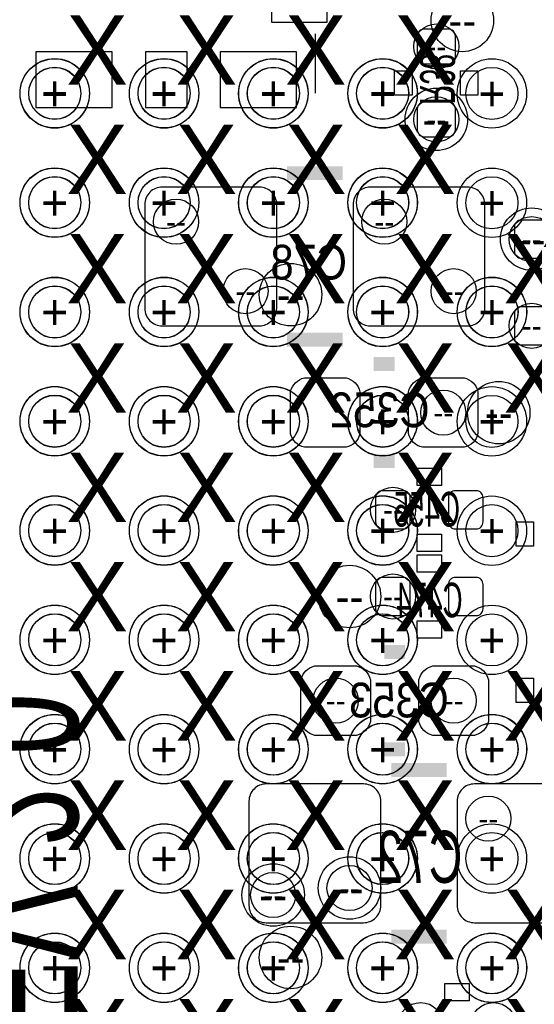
# Model space of a CAD drawing. Extents: x -22 to 398, y -34 to 263.
# Tile 16 of 48: x 27.37 to 31.14, y 22.3 to 29.5. Entities that reach past the tile are written whole.
import ezdxf
from ezdxf.enums import TextEntityAlignment as Align

# ---------------------------------------------------------------- set-up
doc = ezdxf.new("R2010")
doc.units = 0
for name, color, linetype in [('ASSY_BOT', 211, 'CONTINUOUS'), ('BOT', 153, 'CONTINUOUS'), ('DRILL', 254, 'CONTINUOUS'), ('SILK_BOT', 120, 'CONTINUOUS'), ('TOP', 5, 'CONTINUOUS')]:
    doc.layers.add(name, color=color, linetype=linetype)

# ---------------------------------------------------------------- blocks, each defined once
blk = doc.blocks.new('FIGURE_CIRCLE')
blk.add_circle((0, 0), 0.5)

msp = doc.modelspace()

# ---------------------------------------------------------------- linework, layer by layer
at = {"layer": 'BOT'}
for points in [[(29.217874, 29.48432), (29.624274, 29.48432), (29.624274, 30.04312), (29.217874, 30.04312)], [(28.05049, 28.860496), (28.05049, 29.266896), (27.49169, 29.266896), (27.49169, 28.860496)], [(28.598622, 28.860496), (28.598622, 29.266896), (28.293822, 29.266896), (28.293822, 28.860496)], [(29.4005, 28.860496), (29.4005, 29.266896), (28.8417, 29.266896), (28.8417, 28.860496)]]:
    msp.add_lwpolyline(points, close=True, dxfattribs=at)
for points in [[(30.512004, 29.17952, 0.414214), (30.562804, 29.23032), (30.562804, 29.38272, 0.414214), (30.512004, 29.43352), (30.334204, 29.43352, 0.414214), (30.283404, 29.38272), (30.283404, 29.23032, 0.414214), (30.334204, 29.17952)], [(30.512004, 28.64612, 0.414214), (30.562804, 28.69692), (30.562804, 28.84932, 0.414214), (30.512004, 28.90012), (30.334204, 28.90012, 0.414214), (30.283404, 28.84932), (30.283404, 28.69692, 0.414214), (30.334204, 28.64612)], [(29.254704, 27.38882), (29.254704, 28.15082, 0.414214), (29.127704, 28.27782), (28.416504, 28.27782, 0.414214), (28.289504, 28.15082), (28.289504, 27.38882, 0.414214), (28.416504, 27.26182), (29.127704, 27.26182, 0.414214)], [(30.778704, 27.38882), (30.778704, 28.15082, 0.414214), (30.651704, 28.27782), (29.940504, 28.27782, 0.414214), (29.813504, 28.15082), (29.813504, 27.38882, 0.414214), (29.940504, 27.26182), (30.651704, 27.26182, 0.414214)], [(31.248604, 27.98572, 0.414214), (31.197804, 28.03652), (31.045404, 28.03652, 0.414214), (30.994604, 27.98572), (30.994604, 27.80792, 0.414214), (31.045404, 27.75712), (31.197804, 27.75712, 0.414214), (31.248604, 27.80792)], [(31.248604, 27.35072, 0.414214), (31.197804, 27.40152), (31.045404, 27.40152, 0.414214), (30.994604, 27.35072), (30.994604, 27.17292, 0.414214), (31.045404, 27.12212), (31.197804, 27.12212, 0.414214), (31.248604, 27.17292)], [(29.762704, 26.37282), (29.457904, 26.37282, -0.294587), (29.356304, 26.47442), (29.356304, 26.77922, -0.294587), (29.457904, 26.88082), (29.762704, 26.88082, -0.294587), (29.864304, 26.77922), (29.864304, 26.47442, -0.294587)], [(30.626304, 26.37282), (30.321504, 26.37282, -0.294587), (30.219904, 26.47442), (30.219904, 26.77922, -0.294587), (30.321504, 26.88082), (30.626304, 26.88082, -0.294587), (30.727904, 26.77922), (30.727904, 26.47442, -0.294587)], [(30.232604, 26.00452, 0.414214), (30.181804, 26.05532), (30.029404, 26.05532, 0.414214), (29.978604, 26.00452), (29.978604, 25.82672, 0.414214), (30.029404, 25.77592), (30.181804, 25.77592, 0.414214), (30.232604, 25.82672)], [(30.766004, 26.00452, 0.414214), (30.715204, 26.05532), (30.562804, 26.05532, 0.414214), (30.512004, 26.00452), (30.512004, 25.82672, 0.414214), (30.562804, 25.77592), (30.715204, 25.77592, 0.414214), (30.766004, 25.82672)], [(30.232604, 25.36952, 0.414214), (30.181804, 25.42032), (30.029404, 25.42032, 0.414214), (29.978604, 25.36952), (29.978604, 25.19172, 0.414214), (30.029404, 25.14092), (30.181804, 25.14092, 0.414214), (30.232604, 25.19172)], [(30.766004, 25.36952, 0.414214), (30.715204, 25.42032), (30.562804, 25.42032, 0.414214), (30.512004, 25.36952), (30.512004, 25.19172, 0.414214), (30.562804, 25.14092), (30.715204, 25.14092, 0.414214), (30.766004, 25.19172)], [(29.838904, 24.26462), (29.534104, 24.26462, -0.294587), (29.432504, 24.36622), (29.432504, 24.67102, -0.294587), (29.534104, 24.77262), (29.838904, 24.77262, -0.294587), (29.940504, 24.67102), (29.940504, 24.36622, -0.294587)], [(30.702504, 24.26462), (30.397704, 24.26462, -0.294587), (30.296104, 24.36622), (30.296104, 24.67102, -0.294587), (30.397704, 24.77262), (30.702504, 24.77262, -0.294587), (30.804104, 24.67102), (30.804104, 24.36622, -0.294587)], [(30.016704, 23.02002), (30.016704, 23.78202, 0.414214), (29.889704, 23.90902), (29.178504, 23.90902, 0.414214), (29.051504, 23.78202), (29.051504, 23.02002, 0.414214), (29.178504, 22.89302), (29.889704, 22.89302, 0.414214)], [(31.540704, 23.02002), (31.540704, 23.78202, 0.414214), (31.413704, 23.90902), (30.702504, 23.90902, 0.414214), (30.575504, 23.78202), (30.575504, 23.02002, 0.414214), (30.702504, 22.89302), (31.413704, 22.89302, 0.414214)]]:
    msp.add_lwpolyline(points, format="xyb", close=True, dxfattribs=at)
at = {"layer": 'SILK_BOT'}
msp.add_lwpolyline([(29.536136, 29.398722), (29.536136, 28.963874)], dxfattribs=at)
for points in [[(30.245304, 28.95092), (30.118304, 28.95092), (30.118304, 29.12872), (30.245304, 29.12872)], [(30.727904, 28.95092), (30.600904, 28.95092), (30.600904, 29.12872), (30.727904, 29.12872)], [(30.461204, 26.22042), (30.461204, 26.09342), (30.283404, 26.09342), (30.283404, 26.22042)], [(31.134304, 25.64892), (31.007304, 25.64892), (31.007304, 25.82672), (31.134304, 25.82672)], [(30.461204, 25.73782), (30.461204, 25.61082), (30.283404, 25.61082), (30.283404, 25.73782)], [(30.461204, 25.58542), (30.461204, 25.45842), (30.283404, 25.45842), (30.283404, 25.58542)], [(30.461204, 25.10282), (30.461204, 24.97582), (30.283404, 24.97582), (30.283404, 25.10282)], [(31.007304, 24.68372), (31.134304, 24.68372), (31.134304, 24.50592), (31.007304, 24.50592)], [(30.664404, 22.44852), (30.664404, 22.32152), (30.486604, 22.32152), (30.486604, 22.44852)]]:
    msp.add_lwpolyline(points, close=True, dxfattribs=at)
at = {"layer": 'SILK_BOT', "const_width": 0.1016}
for points in [[(29.330904, 28.37942), (29.737304, 28.37942)], [(29.330904, 27.16022), (29.737304, 27.16022)], [(30.118304, 26.98242), (29.965904, 26.98242)], [(30.118304, 26.27122), (29.965904, 26.27122)], [(30.194504, 24.87422), (30.042104, 24.87422)], [(30.194504, 24.16302), (30.042104, 24.16302)], [(30.092904, 24.01062), (30.499304, 24.01062)], [(30.092904, 22.79142), (30.499304, 22.79142)]]:
    msp.add_lwpolyline(points, dxfattribs=at)
at = {"layer": 'TOP'}
for centre in [(27.63012, 28.962858), (28.43022, 28.962858), (29.230066, 28.962858), (30.030166, 28.962858), (30.830012, 28.962858), (27.63012, 28.162758), (28.43022, 28.162758), (29.230066, 28.162758), (30.030166, 28.162758), (30.830012, 28.162758), (27.63012, 27.362912), (28.43022, 27.362912), (29.230066, 27.362912), (30.030166, 27.362912), (30.830012, 27.362912), (27.63012, 26.562812), (28.43022, 26.562812), (29.230066, 26.562812), (30.030166, 26.562812), (30.830012, 26.562812), (27.63012, 25.762712), (28.43022, 25.762712), (29.230066, 25.762712), (30.030166, 25.762712), (30.830012, 25.762712), (27.63012, 24.962866), (28.43022, 24.962866), (29.230066, 24.962866), (30.030166, 24.962866), (30.830012, 24.962866), (27.63012, 24.162766), (28.43022, 24.162766), (29.230066, 24.162766), (30.030166, 24.162766), (30.830012, 24.162766), (27.63012, 23.36292), (28.43022, 23.36292), (29.230066, 23.36292), (30.030166, 23.36292), (30.830012, 23.36292), (27.63012, 22.56282), (28.43022, 22.56282), (29.230066, 22.56282), (30.030166, 22.56282), (30.830012, 22.56282)]:
    msp.add_circle(centre, 0.1905, dxfattribs=at)

# ---------------------------------------------------------------- block references
at = {"layer": 'DRILL'}
for p, xscale, yscale in [((30.613604, 29.49702), 0.4572, 0.4572), ((30.423104, 29.30652), 0.3302, 0.3302), ((27.63012, 28.962604), 0.508, 0.508), ((27.630374, 28.964636), 0.508, 0.508), ((28.43022, 28.962604), 0.508, 0.508), ((28.430474, 28.964636), 0.508, 0.508), ((29.230066, 28.962604), 0.508, 0.508), ((29.230574, 28.964636), 0.508, 0.508), ((30.029912, 28.962604), 0.508, 0.508), ((30.030674, 28.964636), 0.508, 0.508), ((30.830012, 28.962858), 0.508, 0.508), ((27.630374, 28.964636), 0.381, 0.381), ((28.430474, 28.964636), 0.381, 0.381), ((29.230574, 28.964636), 0.381, 0.381), ((30.030674, 28.964636), 0.381, 0.381), ((30.423104, 28.77312), 0.4572, 0.4572), ((30.423104, 28.77312), 0.3302, 0.3302), ((27.63012, 28.162758), 0.508, 0.508), ((27.630374, 28.164536), 0.508, 0.508), ((28.43022, 28.162758), 0.508, 0.508), ((28.430474, 28.164536), 0.508, 0.508), ((29.230066, 28.162758), 0.508, 0.508), ((29.230574, 28.164536), 0.508, 0.508), ((30.029912, 28.162758), 0.508, 0.508), ((30.030674, 28.164536), 0.508, 0.508), ((30.830012, 28.162758), 0.508, 0.508), ((27.630374, 28.164536), 0.381, 0.381), ((28.430474, 28.164536), 0.381, 0.381), ((29.230574, 28.164536), 0.381, 0.381), ((30.030674, 28.164536), 0.381, 0.381), ((28.518104, 28.02382), 0.3302, 0.3302), ((30.042104, 28.02382), 0.3302, 0.3302), ((31.121604, 27.89682), 0.4572, 0.4572), ((31.121604, 27.89682), 0.3302, 0.3302), ((29.026104, 27.51582), 0.3302, 0.3302), ((29.356304, 27.49042), 0.4572, 0.4572), ((30.550104, 27.51582), 0.3302, 0.3302), ((27.63012, 27.362658), 0.508, 0.508), ((27.630374, 27.364436), 0.508, 0.508), ((28.43022, 27.362658), 0.508, 0.508), ((28.430474, 27.364436), 0.508, 0.508), ((29.230066, 27.362658), 0.508, 0.508), ((29.230574, 27.364436), 0.508, 0.508), ((30.029912, 27.362658), 0.508, 0.508), ((30.030674, 27.364436), 0.508, 0.508), ((30.830012, 27.362658), 0.508, 0.508), ((30.830774, 27.364436), 0.508, 0.508), ((27.630374, 27.364436), 0.381, 0.381), ((28.430474, 27.364436), 0.381, 0.381), ((29.230574, 27.364436), 0.381, 0.381), ((30.030674, 27.364436), 0.381, 0.381), ((30.830774, 27.364436), 0.381, 0.381), ((31.121604, 27.26182), 0.3302, 0.3302), ((27.63012, 26.562812), 0.508, 0.508), ((27.630374, 26.564336), 0.508, 0.508), ((28.43022, 26.562812), 0.508, 0.508), ((28.430474, 26.564336), 0.508, 0.508), ((29.230066, 26.562812), 0.508, 0.508), ((29.230574, 26.564336), 0.508, 0.508), ((30.029912, 26.562812), 0.508, 0.508), ((30.030674, 26.564336), 0.508, 0.508), ((30.830012, 26.562812), 0.508, 0.508), ((30.880304, 26.62682), 0.4572, 0.4572), ((27.630374, 26.564336), 0.381, 0.381), ((28.430474, 26.564336), 0.381, 0.381), ((29.230574, 26.564336), 0.381, 0.381), ((30.030674, 26.564336), 0.381, 0.381), ((30.473904, 26.62682), 0.3302, 0.3302), ((27.630374, 25.764236), 0.508, 0.508), ((28.430474, 25.764236), 0.508, 0.508), ((29.230574, 25.764236), 0.508, 0.508), ((30.030674, 25.764236), 0.508, 0.508), ((30.105604, 25.91562), 0.3302, 0.3302), ((27.63012, 25.762712), 0.508, 0.508), ((27.630374, 25.764236), 0.381, 0.381), ((28.43022, 25.762712), 0.508, 0.508), ((28.430474, 25.764236), 0.381, 0.381), ((29.230066, 25.762712), 0.508, 0.508), ((29.230574, 25.764236), 0.381, 0.381), ((30.029912, 25.762712), 0.508, 0.508), ((30.030674, 25.764236), 0.381, 0.381), ((30.830012, 25.762712), 0.508, 0.508), ((29.788104, 25.28062), 0.4572, 0.4572), ((30.105604, 25.28062), 0.3302, 0.3302), ((27.63012, 24.962866), 0.508, 0.508), ((27.630374, 24.964136), 0.508, 0.508), ((27.630374, 24.964136), 0.381, 0.381), ((28.43022, 24.962866), 0.508, 0.508), ((28.430474, 24.964136), 0.508, 0.508), ((28.430474, 24.964136), 0.381, 0.381), ((29.230066, 24.962866), 0.508, 0.508), ((29.230574, 24.964136), 0.508, 0.508), ((29.230574, 24.964136), 0.381, 0.381), ((30.029912, 24.962866), 0.508, 0.508), ((30.030674, 24.964136), 0.508, 0.508), ((30.030674, 24.964136), 0.381, 0.381), ((30.830012, 24.962866), 0.508, 0.508), ((29.686504, 24.51862), 0.3302, 0.3302), ((30.550104, 24.51862), 0.3302, 0.3302), ((27.63012, 24.162766), 0.508, 0.508), ((27.630374, 24.164036), 0.508, 0.508), ((28.43022, 24.162766), 0.508, 0.508), ((28.430474, 24.164036), 0.508, 0.508), ((29.230066, 24.162766), 0.508, 0.508), ((29.230574, 24.164036), 0.508, 0.508), ((30.029912, 24.162766), 0.508, 0.508), ((30.030674, 24.164036), 0.508, 0.508), ((30.830012, 24.162766), 0.508, 0.508), ((30.830774, 24.164036), 0.508, 0.508), ((27.630374, 24.164036), 0.381, 0.381), ((28.430474, 24.164036), 0.381, 0.381), ((29.230574, 24.164036), 0.381, 0.381), ((30.030674, 24.164036), 0.381, 0.381), ((30.830774, 24.164036), 0.381, 0.381), ((30.804104, 23.65502), 0.3302, 0.3302), ((27.63012, 23.36292), 0.508, 0.508), ((27.630374, 23.363936), 0.508, 0.508), ((28.43022, 23.36292), 0.508, 0.508), ((28.430474, 23.363936), 0.508, 0.508), ((29.230066, 23.36292), 0.508, 0.508), ((29.230574, 23.363936), 0.508, 0.508), ((30.029912, 23.36292), 0.508, 0.508), ((30.030674, 23.363936), 0.508, 0.508), ((30.830012, 23.36292), 0.508, 0.508), ((27.630374, 23.363936), 0.381, 0.381), ((28.430474, 23.363936), 0.381, 0.381), ((29.230574, 23.363936), 0.381, 0.381), ((30.030674, 23.363936), 0.381, 0.381), ((29.788104, 23.14702), 0.4572, 0.4572), ((29.229304, 23.09622), 0.4572, 0.4572), ((29.788104, 23.14702), 0.3302, 0.3302), ((29.229304, 23.09622), 0.3302, 0.3302), ((29.356304, 22.63902), 0.4572, 0.4572), ((27.63012, 22.562566), 0.508, 0.508), ((27.630374, 22.563836), 0.508, 0.508), ((28.43022, 22.562566), 0.508, 0.508), ((28.430474, 22.563836), 0.508, 0.508), ((29.230066, 22.562566), 0.508, 0.508), ((29.230574, 22.563836), 0.508, 0.508), ((30.029912, 22.562566), 0.508, 0.508), ((30.030674, 22.563836), 0.508, 0.508), ((30.830012, 22.562566), 0.508, 0.508), ((30.830774, 22.563836), 0.508, 0.508), ((27.630374, 22.563836), 0.381, 0.381), ((28.430474, 22.563836), 0.381, 0.381), ((29.230574, 22.563836), 0.381, 0.381), ((30.030674, 22.563836), 0.381, 0.381), ((30.830774, 22.563836), 0.381, 0.381), ((30.308804, 22.14372), 0.3302, 0.3302), ((30.842204, 22.14372), 0.3302, 0.3302)]:
    msp.add_blockref('FIGURE_CIRCLE', p, dxfattribs=dict(at, xscale=xscale, yscale=yscale))

# ---------------------------------------------------------------- texts
at = {"layer": 'ASSY_BOT', "text_generation_flag": 2, "width": 0.6}
msp.add_text('R38', height=0.254, rotation=270, dxfattribs=at).set_placement((30.304994, 29.068776), align=Align.CENTER)
at = {"layer": 'ASSY_BOT', "text_generation_flag": 2}
for s, height, width, p in [('C78', 0.254, 0.9, (29.4894, 27.601418)), ('C352', 0.254, 0.9, (30.00883, 26.52014)), ('C455', 0.254, 0.6, (30.353254, 25.792684)), ('C474', 0.254, 0.6, (30.372304, 25.12822)), ('C353', 0.254, 0.9, (30.150054, 24.395938)), ('C72', 0.381, 0.666667, (30.302454, 23.18512))]:
    msp.add_text(s, height=height, dxfattribs=dict(at, width=width)).set_placement(p, align=Align.CENTER)
at = {"layer": 'DRILL'}
for s, height, p in [('X', 0.508, (27.940254, 29.28112)), ('X', 0.508, (28.740354, 29.28112)), ('X', 0.508, (29.540454, 29.28112)), ('X', 0.508, (30.340554, 29.28112)), ('--', 0.2286, (30.613604, 29.49702)), ('--', 0.1651, (30.423104, 29.30652)), ('+', 0.254, (27.63012, 28.962604)), ('+', 0.254, (27.630374, 28.964636)), ('+', 0.254, (28.43022, 28.962604)), ('+', 0.254, (28.430474, 28.964636)), ('+', 0.254, (29.230066, 28.962604)), ('+', 0.254, (29.230574, 28.964636)), ('+', 0.254, (30.029912, 28.962604)), ('+', 0.254, (30.030674, 28.964636)), ('+', 0.254, (30.830012, 28.962858)), ('+', 0.1905, (27.630374, 28.964636)), ('+', 0.1905, (28.430474, 28.964636)), ('+', 0.1905, (29.230574, 28.964636)), ('+', 0.1905, (30.030674, 28.964636)), ('--', 0.2286, (30.423104, 28.77312)), ('--', 0.1651, (30.423104, 28.77312)), ('X', 0.508, (27.940254, 28.48102)), ('X', 0.508, (28.740354, 28.48102)), ('X', 0.508, (29.540454, 28.48102)), ('X', 0.508, (30.340554, 28.48102)), ('+', 0.254, (27.63012, 28.162758)), ('+', 0.254, (27.630374, 28.164536)), ('+', 0.254, (28.43022, 28.162758)), ('+', 0.254, (28.430474, 28.164536)), ('+', 0.254, (29.230066, 28.162758)), ('+', 0.254, (29.230574, 28.164536)), ('+', 0.254, (30.029912, 28.162758)), ('+', 0.254, (30.030674, 28.164536)), ('+', 0.254, (30.830012, 28.162758)), ('+', 0.1905, (27.630374, 28.164536)), ('+', 0.1905, (28.430474, 28.164536)), ('+', 0.1905, (29.230574, 28.164536)), ('+', 0.1905, (30.030674, 28.164536)), ('--', 0.1651, (28.518104, 28.02382)), ('--', 0.1651, (30.042104, 28.02382)), ('X', 0.508, (27.940254, 27.68092)), ('X', 0.508, (28.740354, 27.68092)), ('X', 0.508, (29.540454, 27.68092)), ('X', 0.508, (30.340554, 27.68092)), ('X', 0.508, (31.140654, 27.68092)), ('--', 0.2286, (31.121604, 27.89682)), ('--', 0.1651, (31.121604, 27.89682)), ('--', 0.1651, (29.026104, 27.51582)), ('--', 0.2286, (29.356304, 27.49042)), ('--', 0.1651, (30.550104, 27.51582)), ('+', 0.254, (27.63012, 27.362658)), ('+', 0.254, (27.630374, 27.364436)), ('+', 0.1905, (27.630374, 27.364436)), ('+', 0.254, (28.43022, 27.362658)), ('+', 0.254, (28.430474, 27.364436)), ('+', 0.1905, (28.430474, 27.364436)), ('+', 0.254, (29.230066, 27.362658)), ('+', 0.254, (29.230574, 27.364436)), ('+', 0.1905, (29.230574, 27.364436)), ('+', 0.254, (30.029912, 27.362658)), ('+', 0.254, (30.030674, 27.364436)), ('+', 0.1905, (30.030674, 27.364436)), ('+', 0.254, (30.830012, 27.362658)), ('+', 0.254, (30.830774, 27.364436)), ('+', 0.1905, (30.830774, 27.364436)), ('--', 0.1651, (31.121604, 27.26182)), ('X', 0.508, (27.940254, 26.88082)), ('X', 0.508, (28.740354, 26.88082)), ('X', 0.508, (29.540454, 26.88082)), ('X', 0.508, (30.340554, 26.88082)), ('X', 0.508, (31.140654, 26.88082)), ('+', 0.254, (27.63012, 26.562812)), ('+', 0.254, (27.630374, 26.564336)), ('+', 0.1905, (27.630374, 26.564336)), ('+', 0.254, (28.43022, 26.562812)), ('+', 0.254, (28.430474, 26.564336)), ('+', 0.1905, (28.430474, 26.564336)), ('+', 0.254, (29.230066, 26.562812)), ('+', 0.254, (29.230574, 26.564336)), ('+', 0.1905, (29.230574, 26.564336)), ('+', 0.254, (30.029912, 26.562812)), ('+', 0.254, (30.030674, 26.564336)), ('+', 0.1905, (30.030674, 26.564336)), ('--', 0.1651, (30.473904, 26.62682)), ('+', 0.254, (30.830012, 26.562812)), ('--', 0.2286, (30.880304, 26.62682)), ('X', 0.508, (27.940254, 26.08072)), ('X', 0.508, (28.740354, 26.08072)), ('X', 0.508, (29.540454, 26.08072)), ('X', 0.508, (30.340554, 26.08072)), ('--', 0.1651, (30.105604, 25.91562)), ('+', 0.254, (27.63012, 25.762712)), ('+', 0.254, (27.630374, 25.764236)), ('+', 0.1905, (27.630374, 25.764236)), ('+', 0.254, (28.43022, 25.762712)), ('+', 0.254, (28.430474, 25.764236)), ('+', 0.1905, (28.430474, 25.764236)), ('+', 0.254, (29.230066, 25.762712)), ('+', 0.254, (29.230574, 25.764236)), ('+', 0.1905, (29.230574, 25.764236)), ('+', 0.254, (30.029912, 25.762712)), ('+', 0.254, (30.030674, 25.764236)), ('+', 0.1905, (30.030674, 25.764236)), ('+', 0.254, (30.830012, 25.762712)), ('X', 0.508, (27.940254, 25.28062)), ('X', 0.508, (28.740354, 25.28062)), ('X', 0.508, (29.540454, 25.28062)), ('X', 0.508, (30.340554, 25.28062)), ('--', 0.2286, (29.788104, 25.28062)), ('--', 0.1651, (30.105604, 25.28062)), ('+', 0.254, (27.63012, 24.962866)), ('+', 0.254, (27.630374, 24.964136)), ('+', 0.1905, (27.630374, 24.964136)), ('+', 0.254, (28.43022, 24.962866)), ('+', 0.254, (28.430474, 24.964136)), ('+', 0.1905, (28.430474, 24.964136)), ('+', 0.254, (29.230066, 24.962866)), ('+', 0.254, (29.230574, 24.964136)), ('+', 0.1905, (29.230574, 24.964136)), ('+', 0.254, (30.029912, 24.962866)), ('+', 0.254, (30.030674, 24.964136)), ('+', 0.1905, (30.030674, 24.964136)), ('+', 0.254, (30.830012, 24.962866)), ('X', 0.508, (27.940254, 24.48052)), ('X', 0.508, (28.740354, 24.48052)), ('X', 0.508, (29.540454, 24.48052)), ('X', 0.508, (30.340554, 24.48052)), ('X', 0.508, (31.140654, 24.48052)), ('--', 0.1651, (29.686504, 24.51862)), ('--', 0.1651, (30.550104, 24.51862)), ('+', 0.254, (27.63012, 24.162766)), ('+', 0.254, (27.630374, 24.164036)), ('+', 0.1905, (27.630374, 24.164036)), ('+', 0.254, (28.43022, 24.162766)), ('+', 0.254, (28.430474, 24.164036)), ('+', 0.1905, (28.430474, 24.164036)), ('+', 0.254, (29.230066, 24.162766)), ('+', 0.254, (29.230574, 24.164036)), ('+', 0.1905, (29.230574, 24.164036)), ('+', 0.254, (30.029912, 24.162766)), ('+', 0.254, (30.030674, 24.164036)), ('+', 0.1905, (30.030674, 24.164036)), ('+', 0.254, (30.830012, 24.162766)), ('+', 0.254, (30.830774, 24.164036)), ('+', 0.1905, (30.830774, 24.164036)), ('X', 0.508, (27.940254, 23.68042)), ('X', 0.508, (28.740354, 23.68042)), ('X', 0.508, (29.540454, 23.68042)), ('X', 0.508, (30.340554, 23.68042)), ('--', 0.1651, (30.804104, 23.65502)), ('+', 0.254, (27.63012, 23.36292)), ('+', 0.254, (27.630374, 23.363936)), ('+', 0.1905, (27.630374, 23.363936)), ('+', 0.254, (28.43022, 23.36292)), ('+', 0.254, (28.430474, 23.363936)), ('+', 0.1905, (28.430474, 23.363936)), ('+', 0.254, (29.230066, 23.36292)), ('+', 0.254, (29.230574, 23.363936)), ('+', 0.1905, (29.230574, 23.363936)), ('+', 0.254, (30.029912, 23.36292)), ('+', 0.254, (30.030674, 23.363936)), ('+', 0.1905, (30.030674, 23.363936)), ('+', 0.254, (30.830012, 23.36292)), ('X', 0.508, (27.940254, 22.88032)), ('X', 0.508, (28.740354, 22.88032)), ('X', 0.508, (29.540454, 22.88032)), ('--', 0.1651, (29.788104, 23.14702)), ('X', 0.508, (30.340554, 22.88032)), ('X', 0.508, (31.140654, 22.88032)), ('--', 0.2286, (29.229304, 23.09622)), ('--', 0.1651, (29.229304, 23.09622)), ('--', 0.2286, (29.788104, 23.14702)), ('+', 0.254, (27.63012, 22.562566)), ('+', 0.254, (27.630374, 22.563836)), ('+', 0.1905, (27.630374, 22.563836)), ('+', 0.254, (28.43022, 22.562566)), ('+', 0.254, (28.430474, 22.563836)), ('+', 0.1905, (28.430474, 22.563836)), ('+', 0.254, (29.230066, 22.562566)), ('+', 0.254, (29.230574, 22.563836)), ('+', 0.1905, (29.230574, 22.563836)), ('+', 0.254, (30.029912, 22.562566)), ('+', 0.254, (30.030674, 22.563836)), ('+', 0.1905, (30.030674, 22.563836)), ('+', 0.254, (30.830012, 22.562566)), ('+', 0.254, (30.830774, 22.563836)), ('+', 0.1905, (30.830774, 22.563836)), ('--', 0.2286, (29.356304, 22.63902)), ('X', 0.508, (27.940254, 22.08022)), ('X', 0.508, (28.740354, 22.08022)), ('X', 0.508, (29.540454, 22.08022)), ('X', 0.508, (30.340554, 22.08022)), ('X', 0.508, (31.140654, 22.08022))]:
    msp.add_text(s, height=height, dxfattribs=at).set_placement(p, align=Align.MIDDLE_CENTER)
at = {"layer": 'SILK_BOT', "text_generation_flag": 2, "width": 0.685714}
msp.add_text('M-P-00063-0002 REV-2.0', height=0.889, rotation=270, dxfattribs=at).set_placement((26.91003, 15.149576))

doc.saveas('drawing.dxf')
